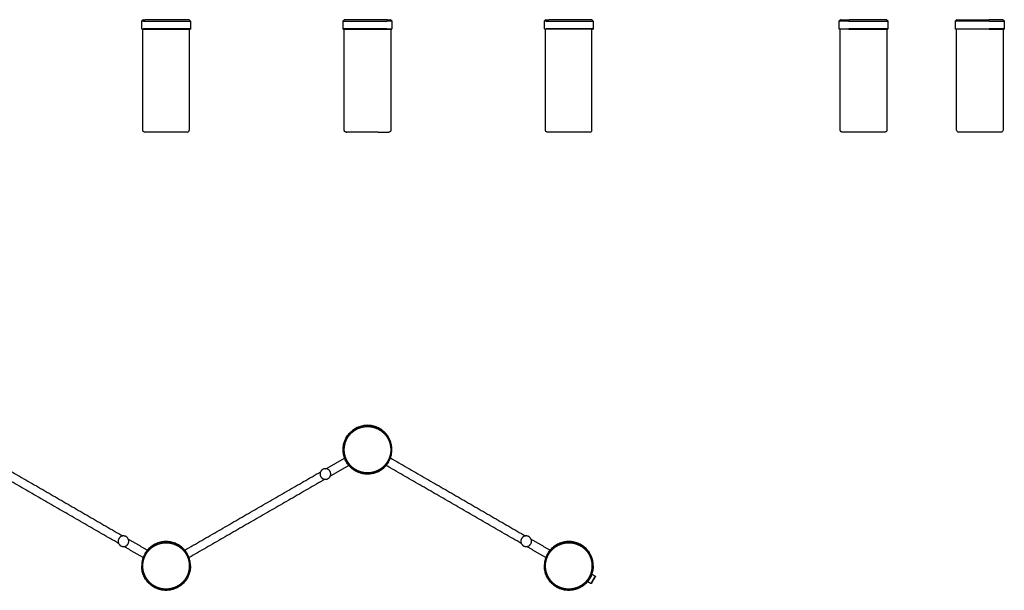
# Model space of a CAD drawing. Header units: millimetres. Extents: x -1480 to 1484, y -1111 to 1199.
# Tile 4 of 6: x 2 to 1484, y -1111 to -251. Entities that reach past the tile are written whole.
import ezdxf

# ---------------------------------------------------------------- set-up
doc = ezdxf.new("R2010")
doc.units = ezdxf.units.MM
doc.layers.add('1', color=7, linetype='Continuous', true_color=0x000000)
doc.layers.add('Make2D$Visibile$Curve', color=7, linetype='Continuous', true_color=0x000000)

msp = doc.modelspace()

# ---------------------------------------------------------------- linework, layer by layer
at = {"layer": '1'}
msp.add_lwpolyline([(257, -251.1), (257.2, -250.9)], dxfattribs=at)
for centre, radius, start, end in [((254.1, -417.1), 3.13, 272.3647, 357.6353), ((860.6, -417.4), 2.85, 266.9227, 3.0773), ((1415.3, -417.2), 3.05, 180.9217, 269.0783)]:
    msp.add_arc(centre, radius, start, end, dxfattribs=at)
at = {"layer": 'Make2D$Visibile$Curve'}
for points in [[(187.2, -417.2), (187.2, -265.1)], [(560.5, -265.1), (560.5, -417.2)], [(793.4, -417.2), (793.4, -265.1)]]:
    msp.add_lwpolyline(points, dxfattribs=at)
for points, degree in [([(185.5, -253.1), (186.5, -252.1), (187.5, -251.1)], 2), ([(187.5, -251.1), (187.3, -251), (187.2, -250.9)], 2), ([(257, -251.1), (258, -252.1), (259, -253.1)], 2), ([(488.7, -253.1), (489.7, -252.1), (490.7, -251.1)], 2), ([(490.7, -251.1), (490.6, -251), (490.5, -251), (490.5, -250.9)], 3), ([(560.5, -250.9), (560.4, -251), (560.3, -251), (560.2, -251.1)], 3), ([(560.2, -251.1), (561.2, -252.1), (562.2, -253.1)], 2), ([(791.7, -253.1), (792.7, -252.1), (793.7, -251.1)], 2), ([(793.7, -251.1), (793.6, -251), (793.4, -250.9)], 2), ([(863.5, -250.9), (863.4, -251), (863.3, -251), (863.2, -251.1)], 3), ([(863.2, -251.1), (864.2, -252.1), (865.2, -253.1)], 2), ([(1235.4, -253.1), (1236.4, -252.1), (1237.4, -251.1)], 2), ([(1237.4, -251.1), (1237.3, -251), (1237.2, -250.9)], 2), ([(1307.2, -250.9), (1307.1, -250.9), (1307, -251), (1306.9, -251.1)], 3), ([(1306.9, -251.1), (1307.9, -252.1), (1308.9, -253.1)], 2), ([(1410.5, -253.1), (1411.5, -252.1), (1412.5, -251.1)], 2), ([(1412.5, -251.1), (1412.4, -251), (1412.4, -250.9), (1412.3, -250.9)], 3), ([(1482.3, -250.9), (1482.2, -250.9), (1482.1, -251), (1482, -251.1)], 3), ([(1482, -251.1), (1483, -252.1), (1484, -253.1)], 2), ([(185.5, -264.8), (185.5, -259), (185.5, -253.1)], 2), ([(185.5, -264.8), (185.6, -265), (185.7, -265.1)], 2), ([(257.2, -265.1), (257.2, -341.2), (257.2, -417.2)], 2), ([(259, -264.8), (258.8, -265), (258.7, -265.1)], 2), ([(259, -253.1), (259, -259), (259, -264.8)], 2), ([(488.7, -264.8), (488.7, -259), (488.7, -253.1)], 2), ([(489, -265.1), (488.9, -265), (488.7, -264.8)], 2), ([(490.5, -417.2), (490.5, -341.2), (490.5, -265.1)], 2), ([(562, -265.1), (562.1, -265), (562.2, -264.8)], 2), ([(562.2, -253.1), (562.2, -259), (562.2, -264.8)], 2), ([(791.7, -264.8), (791.7, -259), (791.7, -253.1)], 2), ([(791.7, -264.8), (791.8, -265), (792, -265.1)], 2), ([(863.4, -417.2), (863.4, -341.2), (863.4, -265.1)], 2), ([(865.2, -264.8), (865, -265), (864.9, -265.1)], 2), ([(865.2, -253.1), (865.2, -259), (865.2, -264.8)], 2), ([(1235.4, -264.8), (1235.4, -259), (1235.4, -253.1)], 2), ([(1235.7, -265.1), (1235.6, -265), (1235.4, -264.8)], 2), ([(1237.2, -417.2), (1237.2, -341.2), (1237.2, -265.1)], 2), ([(1307.2, -265.1), (1307.2, -341.2), (1307.2, -417.2)], 2), ([(1308.9, -264.8), (1308.8, -265), (1308.6, -265.1)], 2), ([(1308.9, -253.1), (1308.9, -259), (1308.9, -264.8)], 2), ([(1410.5, -264.8), (1410.5, -259), (1410.5, -253.1)], 2), ([(1410.8, -265.1), (1410.7, -265), (1410.5, -264.8)], 2), ([(1412.3, -417.2), (1412.3, -341.2), (1412.3, -265.1)], 2), ([(1482.3, -265.1), (1482.3, -341.2), (1482.3, -417.2)], 2), ([(1484, -264.8), (1483.9, -265), (1483.7, -265.1)], 2), ([(1484, -253.1), (1484, -259), (1484, -264.8)], 2), ([(556.8, -420.2), (556.8, -420.2), (557.5, -420.2), (557.5, -420.2)], 3), ([(-46.2, -911.1), (55.6, -969.9), (157.3, -1028.7)], 2), ([(462.9, -927.4), (476.9, -919.3), (490.9, -911.2)], 2), ([(560, -911.1), (661.8, -969.9), (763.5, -1028.7)], 2), ([(150.8, -1039.9), (49.1, -981.2), (-52.7, -922.4)], 2), ([(250.3, -1050.1), (352.6, -991), (454.8, -932)], 2), ([(497.4, -922.4), (483.4, -930.5), (469.4, -938.6)], 2), ([(757, -1039.9), (655.2, -981.1), (553.3, -922.3)], 2), ([(461.3, -943.3), (359, -1002.3), (256.8, -1061.3)], 2), ([(165.4, -1033.3), (179.8, -1041.7), (194.2, -1050)], 2), ([(771.6, -1033.3), (786, -1041.7), (800.5, -1050)], 2), ([(187.7, -1061.2), (173.3, -1052.9), (158.9, -1044.6)], 2), ([(793.9, -1061.2), (779.5, -1052.9), (765.1, -1044.6)], 2), ([(862.8, -1086), (865.6, -1087.6), (868.4, -1089.2)], 2), ([(868.4, -1089.2), (868.4, -1089.4), (868.5, -1089.6)], 2), ([(861.9, -1100.5), (859.2, -1099), (856.6, -1097.4)], 2), ([(862.3, -1100.4), (862.1, -1100.4), (861.9, -1100.5)], 2)]:
    msp.add_open_spline(points, degree=degree, dxfattribs=at)
for points, weights in [([(187.5, -251.1), (187.5, -251.1), (190.1, -251.1)], [0.893555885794, 0.927121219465, 1]), ([(192.1, -251.1), (191, -251.1), (190.1, -251.1)], [1, 0.997871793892, 1]), ([(555.6, -251.1), (554.4, -251.1), (553, -251.1)], [1, 0.997871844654, 1]), ([(555.6, -251.1), (560.2, -251.1), (560.2, -251.1)], [1, 0.904272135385, 0.87637331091]), ([(793.7, -251.1), (793.7, -251.1), (796.3, -251.1)], [0.893555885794, 0.927121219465, 1]), ([(796.3, -251.1), (797.2, -251.1), (798.4, -251.1)], [1, 0.997871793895, 1]), ([(1237.4, -251.1), (1237.4, -251.1), (1251, -251.1)], [0.870752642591, 0.836774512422, 1]), ([(1254.8, -251.1), (1252.8, -251.1), (1251, -251.1)], [1, 0.997871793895, 1]), ([(1464.7, -251.1), (1462.7, -251.1), (1460.6, -251.1)], [1, 0.997871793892, 1]), ([(1482, -251.1), (1482, -251.1), (1464.7, -251.1)], [0.883924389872, 0.814198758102, 1]), ([(188.3, -253.1), (185.5, -253.1), (185.5, -253.1)], [1, 0.923818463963, 0.887266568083]), ([(185.5, -264.8), (185.5, -264.8), (188.3, -264.8)], [0.887266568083, 0.923818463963, 1]), ([(562.2, -253.1), (562.2, -253.1), (554.6, -253.1)], [0.857235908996, 0.876776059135, 1]), ([(554.6, -264.8), (562.2, -264.8), (562.2, -264.8)], [1, 0.876776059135, 0.857235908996]), ([(794.5, -253.1), (791.7, -253.1), (791.7, -253.1)], [1, 0.923818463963, 0.887266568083]), ([(791.7, -264.8), (791.7, -264.8), (794.5, -264.8)], [0.887266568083, 0.923818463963, 1]), ([(1249.8, -253.1), (1235.4, -253.1), (1235.4, -253.1)], [1, 0.830330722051, 0.857235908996]), ([(1235.4, -264.8), (1235.4, -264.8), (1249.8, -264.8)], [0.857235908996, 0.830330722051, 1]), ([(1250, -265.1), (1235.7, -265.1), (1235.7, -265.1)], [1, 0.830330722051, 0.857235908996]), ([(1461.2, -265.1), (1483.7, -265.1), (1483.7, -265.1)], [1, 0.783288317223, 0.887266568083]), ([(1461.4, -253.1), (1484, -253.1), (1484, -253.1)], [1, 0.783288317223, 0.887266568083]), ([(1484, -264.8), (1484, -264.8), (1461.4, -264.8)], [0.887266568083, 0.783288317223, 1]), ([(493.5, -420.2), (493.8, -420.2), (494.2, -420.2)], [0.866074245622, 0.826706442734, 0.799748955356]), ([(1244.5, -420.2), (1240.2, -420.2), (1240.2, -420.2)], [1, 0.90012054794, 0.868360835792]), ([(1447.3, -420.2), (1415.3, -420.2), (1415.3, -420.2)], [1, 0.707119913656, 0.999973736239]), ([(1479.3, -420.2), (1479.3, -420.2), (1447.3, -420.2)], [1, 0.707106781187, 1]), ([(861.9, -1100.5), (861.9, -1100.5), (865.1, -1094.8)], [1, 0.707106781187, 1]), ([(865.4, -1095), (862.3, -1100.4), (862.3, -1100.4)], [1, 0.707106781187, 1]), ([(865.1, -1094.8), (868.4, -1089.2), (868.4, -1089.2)], [1, 0.707106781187, 1]), ([(868.5, -1089.6), (868.5, -1089.6), (865.4, -1095)], [1, 0.707106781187, 1])]:
    msp.add_rational_spline(points, weights, degree=2, dxfattribs=at)
for points, weights, degree, knots in [([(257, -251.1), (257, -251.1), (237.6, -251.1), (208.4, -251.1), (192.1, -251.1)], [0.893495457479, 0.802741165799, 1, 0.729796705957, 1], 2, [17.576299, 17.576299, 17.576299, 65.106711, 65.106711, 130.213422, 130.213422, 130.213422]), ([(553, -251.1), (533.2, -251.1), (506.2, -251.1), (490.7, -251.1), (490.7, -251.1)], [1, 0.729796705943, 1, 0.825576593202, 0.876343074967], 2, [0, 0, 0, 65.106711, 65.106711, 107.134824, 107.134824, 107.134824]), ([(863.2, -251.1), (863.2, -251.1), (843.8, -251.1), (814.6, -251.1), (798.4, -251.1)], [0.893495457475, 0.802741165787, 1, 0.729796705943, 1], 2, [17.576299, 17.576299, 17.576299, 65.106711, 65.106711, 130.213423, 130.213423, 130.213423]), ([(1306.9, -251.1), (1306.9, -251.1), (1301.1, -251.1), (1283, -251.1), (1254.8, -251.1)], [0.870726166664, 0.892958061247, 1, 0.729796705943, 1], 2, [39.31447, 39.31447, 39.31447, 65.106711, 65.106711, 130.213423, 130.213423, 130.213423]), ([(1412.5, -251.1), (1412.5, -251.1), (1416.1, -251.1), (1430.5, -251.1), (1460.6, -251.1)], [0.883972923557, 0.915662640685, 1, 0.729796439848, 1], 2, [-85.428228, -85.428228, -85.428228, -65.106762, -65.106762, 0, 0, 0]), ([(185.7, -265.1), (202.5, -265.1), (236.2, -265.1), (258.7, -265.1), (258.7, -265.1)], [1, 0.707106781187, 1, 0.783288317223, 0.887266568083], 2, [0, 0, 0, 72.9, 72.9, 126.838708, 126.838708, 126.838708]), ([(188.3, -253.1), (202.3, -253.1), (236.3, -253.1), (259, -253.1), (259, -253.1)], [1, 0.707106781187, 1, 0.783288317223, 0.887266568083], 2, [0, 0, 0, 73.5, 73.5, 127.882648, 127.882648, 127.882648]), ([(259, -264.8), (259, -264.8), (236.3, -264.8), (202.3, -264.8), (188.3, -264.8)], [0.887266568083, 0.783288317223, 1, 0.707106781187, 1], 2, [19.117352, 19.117352, 19.117352, 73.5, 73.5, 147, 147, 147]), ([(488.7, -253.1), (488.7, -253.1), (503.1, -253.1), (532.3, -253.1), (554.6, -253.1)], [0.857235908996, 0.830330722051, 1, 0.707106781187, 1], 2, [30.922394, 30.922394, 30.922394, 73.5, 73.5, 147, 147, 147]), ([(554.6, -264.8), (532.3, -264.8), (503.1, -264.8), (488.7, -264.8), (488.7, -264.8)], [1, 0.707106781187, 1, 0.830330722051, 0.857235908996], 2, [0, 0, 0, 73.5, 73.5, 116.077606, 116.077606, 116.077606]), ([(489, -265.1), (489, -265.1), (503.3, -265.1), (532.2, -265.1), (562, -265.1)], [0.857235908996, 0.830330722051, 1, 0.707106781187, 1], 2, [30.669967, 30.669967, 30.669967, 72.9, 72.9, 145.8, 145.8, 145.8]), ([(864.9, -265.1), (864.9, -265.1), (842.4, -265.1), (808.7, -265.1), (792, -265.1)], [0.887266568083, 0.783288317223, 1, 0.707106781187, 1], 2, [-126.838708, -126.838708, -126.838708, -72.9, -72.9, 0, 0, 0]), ([(794.5, -253.1), (808.6, -253.1), (842.5, -253.1), (865.2, -253.1), (865.2, -253.1)], [1, 0.707106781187, 1, 0.783288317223, 0.887266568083], 2, [0, 0, 0, 73.5, 73.5, 127.882648, 127.882648, 127.882648]), ([(865.2, -264.8), (865.2, -264.8), (842.5, -264.8), (808.6, -264.8), (794.5, -264.8)], [0.887266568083, 0.783288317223, 1, 0.707106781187, 1], 2, [19.117352, 19.117352, 19.117352, 73.5, 73.5, 147, 147, 147]), ([(1249.8, -253.1), (1279, -253.1), (1301.3, -253.1), (1308.9, -253.1), (1308.9, -253.1)], [1, 0.707106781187, 1, 0.876776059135, 0.857235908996], 2, [0, 0, 0, 73.5, 73.5, 104.422394, 104.422394, 104.422394]), ([(1308.9, -264.8), (1308.9, -264.8), (1301.3, -264.8), (1279, -264.8), (1249.8, -264.8)], [0.857235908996, 0.876776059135, 1, 0.707106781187, 1], 2, [42.577606, 42.577606, 42.577606, 73.5, 73.5, 147, 147, 147]), ([(1250, -265.1), (1278.9, -265.1), (1301.1, -265.1), (1308.6, -265.1), (1308.6, -265.1)], [1, 0.707106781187, 1, 0.876776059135, 0.857235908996], 2, [0, 0, 0, 72.9, 72.9, 103.569967, 103.569967, 103.569967]), ([(1461.4, -253.1), (1427.4, -253.1), (1413.3, -253.1), (1410.5, -253.1), (1410.5, -253.1)], [1, 0.707106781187, 1, 0.923818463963, 0.887266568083], 2, [0, 0, 0, 73.5, 73.5, 92.617352, 92.617352, 92.617352]), ([(1410.5, -264.8), (1410.5, -264.8), (1413.3, -264.8), (1427.4, -264.8), (1461.4, -264.8)], [0.887266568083, 0.923818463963, 1, 0.707106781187, 1], 2, [54.382648, 54.382648, 54.382648, 73.5, 73.5, 147, 147, 147]), ([(1461.2, -265.1), (1427.6, -265.1), (1413.6, -265.1), (1410.8, -265.1), (1410.8, -265.1)], [1, 0.707106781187, 1, 0.923818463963, 0.887266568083], 2, [-145.8, -145.8, -145.8, -72.9, -72.9, -53.938708, -53.938708, -53.938708]), ([(190.2, -420.2), (189, -420.2), (188.1, -419.4), (187.2, -418.5), (187.2, -417.2)], [1, 0.853553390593, 0.853553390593, 0.853553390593, 1], 2, [0, 0, 0, 2.485281, 2.485281, 4.970563, 4.970563, 4.970563]), ([(254.2, -420.2), (254.2, -420.2), (222.2, -420.2), (190.2, -420.2), (190.2, -420.2)], [1, 0.707106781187, 1, 0.707106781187, 1], 2, [0, 0, 0, 64, 64, 128, 128, 128]), ([(493.5, -420.2), (493.3, -420.2), (493.1, -420.2), (492.7, -420.2), (492.5, -420.1), (492, -419.9), (491.6, -419.7), (491.3, -419.4), (490.8, -418.8), (490.5, -418), (490.5, -417.2)], [1, 1, 1, 1, 1, 1, 1, 1, 1, 1.05719095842, 1.17157287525], 3, [0, 0, 0, 0, 0.436863, 0.436863, 1.056163, 1.056163, 2.36454, 2.36454, 2.36454, 4.781772, 4.781772, 4.781772, 4.781772]), ([(541.5, -420.2), (513.8, -420.2), (497.8, -420.2), (493.5, -420.2), (493.5, -420.2)], [1, 0.707106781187, 1, 0.90012054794, 0.868360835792], 2, [0, 0, 0, 64, 64, 81.144749, 81.144749, 81.144749]), ([(541.5, -420.2), (548.9, -420.2), (553.2, -420.2), (557.5, -420.2), (557.5, -420.2)], [0.868320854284, 0.900057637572, 1, 0.90012054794, 0.868360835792], 2, [42.161628, 42.161628, 42.161628, 64, 64, 81.144749, 81.144749, 81.144749]), ([(560.5, -417.2), (560.5, -418), (560.2, -418.8), (559.6, -419.4), (559.3, -419.7), (559, -419.9), (558.4, -420.1), (558.2, -420.2), (557.9, -420.2), (557.6, -420.2), (557.5, -420.2)], [0.868360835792, 0.783581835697, 0.741192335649, 0.741192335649, 0.741192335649, 0.741192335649, 0.741192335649, 0.741192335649, 0.741192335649, 0.741192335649, 0.741192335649], 3, [0, 0, 0, 0, 2.417232, 2.417232, 2.417232, 3.72561, 3.72561, 4.344909, 4.344909, 4.781772, 4.781772, 4.781772, 4.781772]), ([(796.4, -420.2), (795.2, -420.2), (794.3, -419.4), (793.4, -418.5), (793.4, -417.2)], [1, 0.853553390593, 0.853553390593, 0.853553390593, 1], 2, [0, 0, 0, 2.485281, 2.485281, 4.970563, 4.970563, 4.970563]), ([(860.4, -420.2), (860.4, -420.2), (828.4, -420.2), (796.4, -420.2), (796.4, -420.2)], [1, 0.707106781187, 1, 0.707106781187, 1], 2, [0, 0, 0, 64, 64, 128, 128, 128]), ([(1240.2, -420.2), (1240, -420.2), (1239.8, -420.2), (1239.4, -420.2), (1239.2, -420.1), (1238.7, -419.9), (1238.3, -419.7), (1238, -419.4), (1237.5, -418.8), (1237.2, -418), (1237.2, -417.2)], [1, 1, 1, 1, 1, 1, 1, 1, 1, 1.05719095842, 1.17157287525], 3, [0, 0, 0, 0, 0.436863, 0.436863, 1.056163, 1.056163, 2.36454, 2.36454, 2.36454, 4.781772, 4.781772, 4.781772, 4.781772]), ([(1304.2, -420.2), (1304.2, -420.2), (1288.2, -420.2), (1260.5, -420.2), (1244.5, -420.2)], [0.868360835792, 0.806986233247, 1, 0.707106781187, 1], 2, [0, 0, 0, 36.955393, 36.955393, 100.955393, 100.955393, 100.955393]), ([(1307.2, -417.2), (1307.2, -418), (1306.9, -418.8), (1306.3, -419.4), (1306, -419.7), (1305.7, -419.9), (1305.1, -420.1), (1304.9, -420.2), (1304.6, -420.2), (1304.3, -420.2), (1304.2, -420.2)], [0.868360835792, 0.783581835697, 0.741192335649, 0.741192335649, 0.741192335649, 0.741192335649, 0.741192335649, 0.741192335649, 0.741192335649, 0.741192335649, 0.741192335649], 3, [0, 0, 0, 0, 2.417232, 2.417232, 2.417232, 3.72561, 3.72561, 4.344909, 4.344909, 4.781772, 4.781772, 4.781772, 4.781772]), ([(543.8, -930.5), (512, -948.9), (493.6, -917.1), (475.3, -885.2), (507.1, -866.9)], [1, 0.707106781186, 1, 0.707106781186, 1], 2, [0, 0, 0, 73.5, 73.5, 147, 147, 147]), ([(507.2, -867.1), (475.7, -885.3), (493.9, -916.9), (512.1, -948.5), (543.7, -930.3)], [1, 0.707106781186, 1, 0.707106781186, 1], 2, [-145.8, -145.8, -145.8, -72.9, -72.9, 0, 0, 0]), ([(543, -929), (537.2, -932.3), (530.6, -933.3), (523.4, -934.4), (516.4, -932.5), (509.4, -930.6), (503.7, -926.1), (498.5, -922), (495.2, -916.2), (491.8, -910.4), (490.8, -903.8), (489.8, -896.6), (491.7, -889.6), (493.5, -882.6), (498, -876.9), (502.2, -871.7), (508, -868.4)], [1, 0.926776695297, 0.890165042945, 0.853553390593, 0.853553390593, 0.853553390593, 0.890165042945, 0.926776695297, 1, 0.926776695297, 0.890165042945, 0.853553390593, 0.853553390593, 0.853553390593, 0.890165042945, 0.926776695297, 1], 2, [0, 0, 0, 13.35205, 13.35205, 27.849525, 27.849525, 42.346999, 42.346999, 55.699049, 55.699049, 69.051099, 69.051099, 83.548574, 83.548574, 98.046048, 98.046048, 111.398098, 111.398098, 111.398098]), ([(543.8, -930.5), (575.7, -912.1), (557.3, -880.3), (538.9, -848.5), (507.1, -866.9)], [1, 0.707106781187, 1, 0.707106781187, 1], 2, [0, 0, 0, 73.5, 73.5, 147, 147, 147]), ([(543.7, -930.3), (575.3, -912), (557, -880.5), (538.8, -848.9), (507.2, -867.1)], [1, 0.707106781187, 1, 0.707106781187, 1], 2, [-145.8, -145.8, -145.8, -72.9, -72.9, 0, 0, 0]), ([(508, -868.4), (513.8, -865), (520.4, -864.1), (527.5, -863), (534.5, -864.9), (541.5, -866.8), (547.2, -871.3), (552.4, -875.4), (555.8, -881.2), (559.1, -887), (560.1, -893.6), (561.2, -900.7), (559.3, -907.7), (557.4, -914.7), (552.9, -920.4), (548.7, -925.7), (543, -929)], [1, 0.926776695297, 0.890165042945, 0.853553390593, 0.853553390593, 0.853553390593, 0.890165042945, 0.926776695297, 1, 0.926776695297, 0.890165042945, 0.853553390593, 0.853553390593, 0.853553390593, 0.890165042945, 0.926776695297, 1], 2, [0, 0, 0, 13.35205, 13.35205, 27.849525, 27.849525, 42.346999, 42.346999, 55.699049, 55.699049, 69.051099, 69.051099, 83.548574, 83.548574, 98.046048, 98.046048, 111.398098, 111.398098, 111.398098]), ([(470.1, -935.3), (470.1, -927.3), (462.1, -927.3), (454.1, -927.3), (454.1, -935.3)], [1, 0.707106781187, 1, 0.707106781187, 1], 2, [-32, -32, -32, -16, -16, 0, 0, 0]), ([(454.1, -935.3), (454.1, -943.3), (462.1, -943.3), (470.1, -943.3), (470.1, -935.3)], [1, 0.707106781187, 1, 0.707106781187, 1], 2, [-32, -32, -32, -16, -16, 0, 0, 0]), ([(166.1, -1036.6), (166.1, -1028.6), (158.1, -1028.6), (150.1, -1028.6), (150.1, -1036.6)], [1, 0.707106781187, 1, 0.707106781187, 1], 2, [-32, -32, -32, -16, -16, 0, 0, 0]), ([(150.1, -1036.6), (150.1, -1044.6), (158.1, -1044.6), (166.1, -1044.6), (166.1, -1036.6)], [1, 0.707106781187, 1, 0.707106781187, 1], 2, [-32, -32, -32, -16, -16, 0, 0, 0]), ([(259, -1073.8), (259, -1037), (222.2, -1037), (185.5, -1037), (185.5, -1073.8)], [1, 0.707106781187, 1, 0.707106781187, 1], 2, [0, 0, 0, 73.5, 73.5, 147, 147, 147]), ([(258.7, -1073.8), (258.7, -1037.3), (222.2, -1037.3), (185.8, -1037.3), (185.8, -1073.8)], [1, 0.707106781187, 1, 0.707106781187, 1], 2, [-145.8, -145.8, -145.8, -72.9, -72.9, 0, 0, 0]), ([(772.3, -1036.6), (772.3, -1028.6), (764.3, -1028.6), (756.3, -1028.6), (756.3, -1036.6)], [1, 0.707106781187, 1, 0.707106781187, 1], 2, [-32, -32, -32, -16, -16, 0, 0, 0]), ([(756.3, -1036.6), (756.3, -1044.6), (764.3, -1044.6), (772.3, -1044.6), (772.3, -1036.6)], [1, 0.707106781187, 1, 0.707106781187, 1], 2, [-32, -32, -32, -16, -16, 0, 0, 0]), ([(865.2, -1073.8), (865.2, -1037), (828.5, -1037), (791.7, -1037), (791.7, -1073.8)], [1, 0.707106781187, 1, 0.707106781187, 1], 2, [0, 0, 0, 73.5, 73.5, 147, 147, 147]), ([(792, -1073.8), (792, -1037.3), (828.5, -1037.3), (864.9, -1037.3), (864.9, -1073.8)], [1, 0.707106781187, 1, 0.707106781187, 1], 2, [0, 0, 0, 72.9, 72.9, 145.8, 145.8, 145.8]), ([(187.2, -1073.8), (187.2, -1067.1), (189.7, -1060.9), (192.3, -1054.2), (197.5, -1049), (202.6, -1043.9), (209.3, -1041.3), (215.5, -1038.8), (222.2, -1038.8), (228.9, -1038.8), (235.1, -1041.3), (241.8, -1043.9), (247, -1049), (252.1, -1054.2), (254.8, -1060.9), (257.2, -1067.1), (257.2, -1073.8)], [1, 0.926776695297, 0.890165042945, 0.853553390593, 0.853553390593, 0.853553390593, 0.890165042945, 0.926776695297, 1, 0.926776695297, 0.890165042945, 0.853553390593, 0.853553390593, 0.853553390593, 0.890165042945, 0.926776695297, 1], 2, [0, 0, 0, 13.35205, 13.35205, 27.849525, 27.849525, 42.346999, 42.346999, 55.699049, 55.699049, 69.051099, 69.051099, 83.548574, 83.548574, 98.046048, 98.046048, 111.398098, 111.398098, 111.398098]), ([(793.4, -1073.8), (793.4, -1067.1), (795.9, -1060.9), (798.6, -1054.2), (803.7, -1049), (808.8, -1043.9), (815.6, -1041.3), (821.8, -1038.8), (828.5, -1038.8), (835.1, -1038.8), (841.3, -1041.3), (848.1, -1043.9), (853.2, -1049), (858.3, -1054.2), (861, -1060.9), (863.4, -1067.1), (863.4, -1073.8)], [1, 0.926776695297, 0.890165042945, 0.853553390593, 0.853553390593, 0.853553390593, 0.890165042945, 0.926776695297, 1, 0.926776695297, 0.890165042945, 0.853553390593, 0.853553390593, 0.853553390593, 0.890165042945, 0.926776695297, 1], 2, [0, 0, 0, 13.35205, 13.35205, 27.849525, 27.849525, 42.346999, 42.346999, 55.699049, 55.699049, 69.051099, 69.051099, 83.548574, 83.548574, 98.046048, 98.046048, 111.398098, 111.398098, 111.398098]), ([(259, -1073.8), (259, -1110.5), (222.2, -1110.5), (185.5, -1110.5), (185.5, -1073.8)], [1, 0.707106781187, 1, 0.707106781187, 1], 2, [0, 0, 0, 73.5, 73.5, 147, 147, 147]), ([(185.8, -1073.8), (185.8, -1110.2), (222.2, -1110.2), (258.7, -1110.2), (258.7, -1073.8)], [1, 0.707106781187, 1, 0.707106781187, 1], 2, [-145.8, -145.8, -145.8, -72.9, -72.9, 0, 0, 0]), ([(257.2, -1073.8), (257.2, -1080.5), (254.8, -1086.7), (252.1, -1093.4), (247, -1098.5), (241.8, -1103.7), (235.1, -1106.3), (228.9, -1108.8), (222.2, -1108.8), (215.5, -1108.8), (209.3, -1106.3), (202.6, -1103.7), (197.5, -1098.5), (192.3, -1093.4), (189.7, -1086.7), (187.2, -1080.5), (187.2, -1073.8)], [1, 0.926776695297, 0.890165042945, 0.853553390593, 0.853553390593, 0.853553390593, 0.890165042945, 0.926776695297, 1, 0.926776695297, 0.890165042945, 0.853553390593, 0.853553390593, 0.853553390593, 0.890165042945, 0.926776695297, 1], 2, [0, 0, 0, 13.35205, 13.35205, 27.849525, 27.849525, 42.346999, 42.346999, 55.699049, 55.699049, 69.051099, 69.051099, 83.548574, 83.548574, 98.046048, 98.046048, 111.398098, 111.398098, 111.398098]), ([(865.2, -1073.8), (865.2, -1110.5), (828.4, -1110.5), (791.7, -1110.5), (791.7, -1073.8)], [1, 0.707106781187, 1, 0.707106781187, 1], 2, [0, 0, 0, 73.5, 73.5, 147, 147, 147]), ([(792, -1073.8), (792, -1110.2), (828.4, -1110.2), (864.9, -1110.2), (864.9, -1073.8)], [1, 0.707106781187, 1, 0.707106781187, 1], 2, [-145.8, -145.8, -145.8, -72.9, -72.9, 0, 0, 0]), ([(863.4, -1073.8), (863.4, -1080.5), (861, -1086.7), (858.3, -1093.4), (853.2, -1098.5), (848.1, -1103.7), (841.3, -1106.3), (835.1, -1108.8), (828.4, -1108.8), (821.8, -1108.8), (815.6, -1106.3), (808.8, -1103.7), (803.7, -1098.5), (798.6, -1093.4), (795.9, -1086.7), (793.4, -1080.5), (793.4, -1073.8)], [1, 0.926776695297, 0.890165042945, 0.853553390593, 0.853553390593, 0.853553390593, 0.890165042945, 0.926776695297, 1, 0.926776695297, 0.890165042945, 0.853553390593, 0.853553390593, 0.853553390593, 0.890165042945, 0.926776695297, 1], 2, [0, 0, 0, 13.35205, 13.35205, 27.849525, 27.849525, 42.346999, 42.346999, 55.699049, 55.699049, 69.051099, 69.051099, 83.548574, 83.548574, 98.046048, 98.046048, 111.398098, 111.398098, 111.398098])]:
    msp.add_rational_spline(points, weights, degree=degree, knots=knots, dxfattribs=at)
msp.add_open_spline([(1482.3, -417.2), (1482.3, -418), (1482, -418.8), (1481.4, -419.4), (1481.1, -419.7), (1480.8, -419.9), (1480.2, -420.1), (1480, -420.2), (1479.7, -420.2), (1479.4, -420.2), (1479.3, -420.2)], degree=3, knots=[0, 0, 0, 0, 2.417235, 2.417235, 2.417235, 3.725613, 3.725613, 4.344912, 4.344912, 4.781775, 4.781775, 4.781775, 4.781775], dxfattribs=at)

doc.saveas('drawing.dxf')
